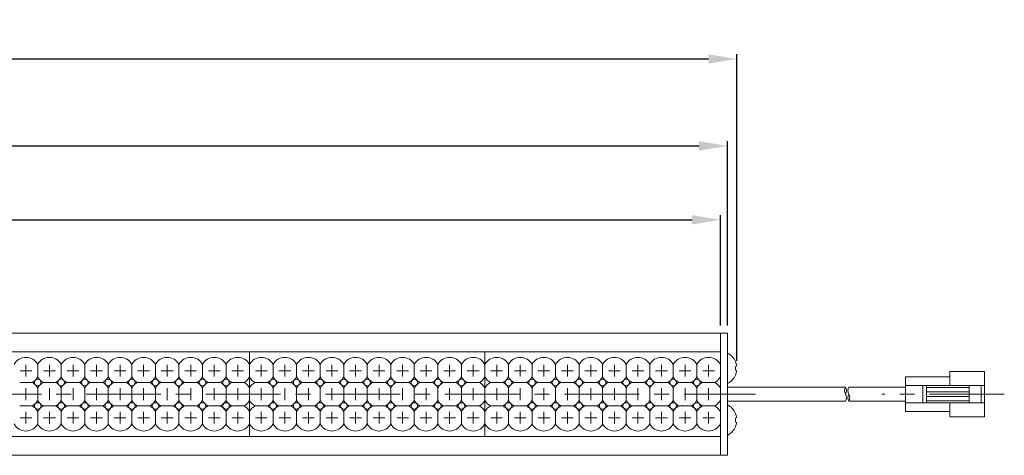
# Model space of a CAD drawing. Header units: millimetres. Extents: x -201 to 202, y 143 to 428.
# Tile 7 of 14: x 0 to 105, y 288 to 334. Entities that reach past the tile are written whole.
import ezdxf

# ---------------------------------------------------------------- set-up
doc = ezdxf.new("R2010")
doc.units = ezdxf.units.MM
doc.header["$LTSCALE"] = 0.25
doc.linetypes.add('CENTER', pattern=[50.8, 31.75, -6.35, 6.35, -6.35])
for name, color, linetype, lineweight in [('BASE', 7, 'Continuous', 20), ('CABLE', 7, 'Continuous', 20), ('CENTER', 1, 'CENTER', 9), ('DIMENSION', 6, 'Continuous', 9), ('LED LENS', 7, 'Continuous', 20), ('MXB8146', 7, 'Continuous', 20), ('SIDE PLATE', 7, 'Continuous', 20)]:
    doc.layers.add(name, color=color, linetype=linetype, lineweight=lineweight)
doc.styles.add('VS Standard', font='msgothic.ttc', dxfattribs={"height": 3})
doc.dimstyles.new('VS Standard x0.5', dxfattribs={"dimtxt": 3, "dimasz": 3, "dimexe": 0.5, "dimexo": 0.8, "dimgap": 0.5, "dimtad": 3, "dimlfac": 2, "dimrnd": 0.0001, "dimzin": 9, "dimdsep": 46, "dimtxsty": 'VS Standard', "dimcen": 0, "dimaunit": 1, "dimadec": 0, "dimazin": 2, "dimtfac": 1, "dimtmove": 0, "dimatfit": 3, "dimfxl": 1, "dimtolj": 1, "dimtzin": 0, "dimarcsym": 0})

# ---------------------------------------------------------------- blocks, each defined once
blk = doc.blocks.new('*D168')
at = {"layer": 'Defpoints', "color": 0}
for p in [(74.67, 313.19), (-125.33, 301.14), (74.67, 301.14)]:
    blk.add_point(p, dxfattribs=at)
at = {"layer": 'DIMENSION', "color": 0, "lineweight": -2}
for p, q in [((-125.33, 301.94), (-125.33, 313.69)), ((-122.33, 313.19), (71.67, 313.19)), ((74.67, 301.94), (74.67, 313.69))]:
    blk.add_line(p, q, dxfattribs=at)
at = {"layer": 'DIMENSION', "color": 0}
for points in [[(-122.33, 313.69), (-122.33, 312.69), (-125.33, 313.19)], [(71.67, 312.69), (71.67, 313.69), (74.67, 313.19)]]:
    blk.add_solid(points, dxfattribs=at)
at = {"layer": 'DIMENSION', "color": 0, "insert": (-25.33, 315.19), "char_height": 3, "attachment_point": 5, "style": 'VS Standard'}
blk.add_mtext('\\A1;400', dxfattribs=at)
blk = doc.blocks.new('*D169')
at = {"layer": 'Defpoints', "color": 0}
for p in [(75.42, 321.04), (-126.08, 301.14), (75.42, 301.14)]:
    blk.add_point(p, dxfattribs=at)
at = {"layer": 'DIMENSION', "color": 0, "lineweight": -2}
for p, q in [((-126.08, 301.94), (-126.08, 321.54)), ((-123.08, 321.04), (72.42, 321.04)), ((75.42, 301.94), (75.42, 321.54))]:
    blk.add_line(p, q, dxfattribs=at)
at = {"layer": 'DIMENSION', "color": 0}
for points in [[(-123.08, 321.54), (-123.08, 320.54), (-126.08, 321.04)], [(72.42, 320.54), (72.42, 321.54), (75.42, 321.04)]]:
    blk.add_solid(points, dxfattribs=at)
at = {"layer": 'DIMENSION', "color": 0, "insert": (-25.33, 323.05), "char_height": 3, "attachment_point": 5, "style": 'VS Standard'}
blk.add_mtext('\\A1;403', dxfattribs=at)
blk = doc.blocks.new('*D170')
at = {"layer": 'Defpoints', "color": 0}
for p in [(76.42, 330.29), (-127.08, 297.51), (76.42, 297.39)]:
    blk.add_point(p, dxfattribs=at)
at = {"layer": 'DIMENSION', "color": 0, "lineweight": -2}
for p, q in [((-127.08, 298.31), (-127.08, 330.79)), ((76.42, 298.19), (76.42, 330.79)), ((-124.08, 330.29), (73.42, 330.29))]:
    blk.add_line(p, q, dxfattribs=at)
at = {"layer": 'DIMENSION', "color": 0}
for points in [[(-124.08, 330.79), (-124.08, 329.79), (-127.08, 330.29)], [(73.42, 329.79), (73.42, 330.79), (76.42, 330.29)]]:
    blk.add_solid(points, dxfattribs=at)
at = {"layer": 'DIMENSION', "color": 0, "insert": (-25.33, 332.54), "char_height": 3, "attachment_point": 5, "style": 'VS Standard'}
blk.add_mtext('\\A1;\\A1;(407)', dxfattribs=at)

msp = doc.modelspace()

# ---------------------------------------------------------------- linework, layer by layer
at = {"layer": 'BASE'}
for p, q in [((-125.3284, 301.1402), (74.6716, 301.1402)), ((74.6716, 301.1402), (74.6716, 288.1402)), ((74.6716, 299.1402), (-125.3284, 299.1402)), ((-125.3284, 290.1402), (74.6716, 290.1402)), ((74.6716, 288.1402), (-125.3284, 288.1402))]:
    msp.add_line(p, q, dxfattribs=at)
at = {"layer": 'CABLE'}
for p, q in [((99.0266, 297.0715), (102.7115, 297.0715)), ((99.0266, 295.5745), (99.0266, 297.0715)), ((102.7115, 292.2351), (102.7115, 297.0715)), ((94.3284, 292.8108), (94.3284, 296.4957)), ((94.3284, 296.4957), (99.0266, 296.4957)), ((87.9656, 295.3902), (75.4216, 295.3902)), ((88.3177, 295.3902), (94.3284, 295.3902)), ((94.3284, 295.5745), (102.7115, 295.5745)), ((94.3284, 295.3902), (94.3284, 293.8902)), ((96.1602, 293.732), (96.1602, 295.5745)), ((96.5705, 293.732), (96.5705, 295.5745)), ((96.5705, 295.361), (101.0887, 295.361)), ((96.5705, 294.9012), (101.0887, 294.9012)), ((101.0887, 293.732), (101.0887, 295.5745)), ((102.3737, 293.732), (102.3737, 295.5745)), ((87.9657, 293.8902), (75.4216, 293.8902)), ((88.3177, 293.8902), (94.3284, 293.8902)), ((96.5705, 294.4053), (101.0887, 294.4053)), ((96.5705, 293.9455), (101.0887, 293.9455)), ((94.3284, 293.732), (102.7115, 293.732)), ((94.3284, 292.8108), (99.0266, 292.8108)), ((99.0266, 292.2351), (99.0266, 293.732)), ((99.0266, 292.2351), (102.7115, 292.2351))]:
    msp.add_line(p, q, dxfattribs=at)
for centre, radius, start, end in [((88.5987, 295.0218), 0.7325, 149.796415, 210.203585), ((87.3327, 295.0218), 0.7325, 329.796415, 30.203585), ((88.9508, 295.0218), 0.7325, 149.796415, 210.203585), ((87.2844, 294.2718), 0.7808, 330.752118, 29.247882), ((88.999, 294.2718), 0.7808, 150.752128, 209.247872), ((87.6403, 294.2718), 0.7774, 330.611691, 29.388309)]:
    msp.add_arc(centre, radius, start, end, dxfattribs=at)
at = {"layer": 'CENTER', "ltscale": 0.3}
for p, q in [((0.2966, 297.1402), (1.5466, 297.1402)), ((0.9216, 297.7652), (0.9216, 296.5152)), ((2.7966, 297.1402), (4.0466, 297.1402)), ((3.4216, 297.7652), (3.4216, 296.5152)), ((5.2966, 297.1402), (6.5466, 297.1402)), ((5.9216, 297.7652), (5.9216, 296.5152)), ((7.7966, 297.1402), (9.0466, 297.1402)), ((8.4216, 297.7652), (8.4216, 296.5152)), ((10.2966, 297.1402), (11.5466, 297.1402)), ((10.9216, 297.7652), (10.9216, 296.5152)), ((12.7966, 297.1402), (14.0466, 297.1402)), ((13.4216, 297.7652), (13.4216, 296.5152)), ((15.2966, 297.1402), (16.5466, 297.1402)), ((15.9216, 297.7652), (15.9216, 296.5152)), ((17.7966, 297.1402), (19.0466, 297.1402)), ((18.4216, 297.7652), (18.4216, 296.5152)), ((20.2966, 297.1402), (21.5466, 297.1402)), ((20.9216, 297.7652), (20.9216, 296.5152)), ((22.7966, 297.1402), (24.0466, 297.1402)), ((23.4216, 297.7652), (23.4216, 296.5152)), ((25.2966, 297.1402), (26.5466, 297.1402)), ((25.9216, 297.7652), (25.9216, 296.5152)), ((27.7966, 297.1402), (29.0466, 297.1402)), ((28.4216, 297.7652), (28.4216, 296.5152)), ((30.2966, 297.1402), (31.5466, 297.1402)), ((30.9216, 297.7652), (30.9216, 296.5152)), ((32.7966, 297.1402), (34.0466, 297.1402)), ((33.4216, 297.7652), (33.4216, 296.5152)), ((35.2966, 297.1402), (36.5466, 297.1402)), ((35.9216, 297.7652), (35.9216, 296.5152)), ((37.7966, 297.1402), (39.0466, 297.1402)), ((38.4216, 297.7652), (38.4216, 296.5152)), ((40.2966, 297.1402), (41.5466, 297.1402)), ((40.9216, 297.7652), (40.9216, 296.5152)), ((42.7966, 297.1402), (44.0466, 297.1402)), ((43.4216, 297.7652), (43.4216, 296.5152)), ((45.2966, 297.1402), (46.5466, 297.1402)), ((45.9216, 297.7652), (45.9216, 296.5152)), ((47.7966, 297.1402), (49.0466, 297.1402)), ((48.4216, 297.7652), (48.4216, 296.5152)), ((50.2966, 297.1402), (51.5466, 297.1402)), ((50.9216, 297.7652), (50.9216, 296.5152)), ((52.7966, 297.1402), (54.0466, 297.1402)), ((53.4216, 297.7652), (53.4216, 296.5152)), ((55.2966, 297.1402), (56.5466, 297.1402)), ((55.9216, 297.7652), (55.9216, 296.5152)), ((57.7966, 297.1402), (59.0466, 297.1402)), ((58.4216, 297.7652), (58.4216, 296.5152)), ((60.2966, 297.1402), (61.5466, 297.1402)), ((60.9216, 297.7652), (60.9216, 296.5152)), ((62.7966, 297.1402), (64.0466, 297.1402)), ((63.4216, 297.7652), (63.4216, 296.5152)), ((65.2966, 297.1402), (66.5466, 297.1402)), ((65.9216, 297.7652), (65.9216, 296.5152)), ((67.7966, 297.1402), (69.0466, 297.1402)), ((68.4216, 297.7652), (68.4216, 296.5152)), ((70.2966, 297.1402), (71.5466, 297.1402)), ((70.9216, 297.7652), (70.9216, 296.5152)), ((72.7966, 297.1402), (74.0466, 297.1402)), ((73.4216, 297.7652), (73.4216, 296.5152)), ((0.9216, 295.2652), (0.9216, 294.0152)), ((3.4216, 295.2652), (3.4216, 294.0152)), ((5.9216, 295.2652), (5.9216, 294.0152)), ((8.4216, 295.2652), (8.4216, 294.0152)), ((10.9216, 295.2652), (10.9216, 294.0152)), ((13.4216, 295.2652), (13.4216, 294.0152)), ((15.9216, 295.2652), (15.9216, 294.0152)), ((18.4216, 295.2652), (18.4216, 294.0152)), ((20.9216, 295.2652), (20.9216, 294.0152)), ((23.4216, 295.2652), (23.4216, 294.0152)), ((25.9216, 295.2652), (25.9216, 294.0152)), ((28.4216, 295.2652), (28.4216, 294.0152)), ((30.9216, 295.2652), (30.9216, 294.0152)), ((33.4216, 295.2652), (33.4216, 294.0152)), ((35.9216, 295.2652), (35.9216, 294.0152)), ((38.4216, 295.2652), (38.4216, 294.0152)), ((40.9216, 295.2652), (40.9216, 294.0152)), ((43.4216, 295.2652), (43.4216, 294.0152)), ((45.9216, 295.2652), (45.9216, 294.0152)), ((48.4216, 295.2652), (48.4216, 294.0152)), ((50.9216, 295.2652), (50.9216, 294.0152)), ((53.4216, 295.2652), (53.4216, 294.0152)), ((55.9216, 295.2652), (55.9216, 294.0152)), ((58.4216, 295.2652), (58.4216, 294.0152)), ((60.9216, 295.2652), (60.9216, 294.0152)), ((63.4216, 295.2652), (63.4216, 294.0152)), ((65.9216, 295.2652), (65.9216, 294.0152)), ((68.4216, 295.2652), (68.4216, 294.0152)), ((70.9216, 295.2652), (70.9216, 294.0152)), ((73.4216, 295.2652), (73.4216, 294.0152)), ((0.2966, 292.1402), (1.5466, 292.1402)), ((0.9216, 292.7652), (0.9216, 291.5152)), ((2.7966, 292.1402), (4.0466, 292.1402)), ((3.4216, 292.7652), (3.4216, 291.5152)), ((5.2966, 292.1402), (6.5466, 292.1402)), ((5.9216, 292.7652), (5.9216, 291.5152)), ((7.7966, 292.1402), (9.0466, 292.1402)), ((8.4216, 292.7652), (8.4216, 291.5152)), ((10.2966, 292.1402), (11.5466, 292.1402)), ((10.9216, 292.7652), (10.9216, 291.5152)), ((12.7966, 292.1402), (14.0466, 292.1402)), ((13.4216, 292.7652), (13.4216, 291.5152)), ((15.2966, 292.1402), (16.5466, 292.1402)), ((15.9216, 292.7652), (15.9216, 291.5152)), ((17.7966, 292.1402), (19.0466, 292.1402)), ((18.4216, 292.7652), (18.4216, 291.5152)), ((20.2966, 292.1402), (21.5466, 292.1402)), ((20.9216, 292.7652), (20.9216, 291.5152)), ((22.7966, 292.1402), (24.0466, 292.1402)), ((23.4216, 292.7652), (23.4216, 291.5152)), ((25.2966, 292.1402), (26.5466, 292.1402)), ((25.9216, 292.7652), (25.9216, 291.5152)), ((27.7966, 292.1402), (29.0466, 292.1402)), ((28.4216, 292.7652), (28.4216, 291.5152)), ((30.2966, 292.1402), (31.5466, 292.1402)), ((30.9216, 292.7652), (30.9216, 291.5152)), ((32.7966, 292.1402), (34.0466, 292.1402)), ((33.4216, 292.7652), (33.4216, 291.5152)), ((35.2966, 292.1402), (36.5466, 292.1402)), ((35.9216, 292.7652), (35.9216, 291.5152)), ((37.7966, 292.1402), (39.0466, 292.1402)), ((38.4216, 292.7652), (38.4216, 291.5152)), ((40.2966, 292.1402), (41.5466, 292.1402)), ((40.9216, 292.7652), (40.9216, 291.5152)), ((42.7966, 292.1402), (44.0466, 292.1402)), ((43.4216, 292.7652), (43.4216, 291.5152)), ((45.2966, 292.1402), (46.5466, 292.1402)), ((45.9216, 292.7652), (45.9216, 291.5152)), ((47.7966, 292.1402), (49.0466, 292.1402)), ((48.4216, 292.7652), (48.4216, 291.5152)), ((50.2966, 292.1402), (51.5466, 292.1402)), ((50.9216, 292.7652), (50.9216, 291.5152)), ((52.7966, 292.1402), (54.0466, 292.1402)), ((53.4216, 292.7652), (53.4216, 291.5152)), ((55.2966, 292.1402), (56.5466, 292.1402)), ((55.9216, 292.7652), (55.9216, 291.5152)), ((57.7966, 292.1402), (59.0466, 292.1402)), ((58.4216, 292.7652), (58.4216, 291.5152)), ((60.2966, 292.1402), (61.5466, 292.1402)), ((60.9216, 292.7652), (60.9216, 291.5152)), ((62.7966, 292.1402), (64.0466, 292.1402)), ((63.4216, 292.7652), (63.4216, 291.5152)), ((65.2966, 292.1402), (66.5466, 292.1402)), ((65.9216, 292.7652), (65.9216, 291.5152)), ((67.7966, 292.1402), (69.0466, 292.1402)), ((68.4216, 292.7652), (68.4216, 291.5152)), ((70.2966, 292.1402), (71.5466, 292.1402)), ((70.9216, 292.7652), (70.9216, 291.5152)), ((72.7966, 292.1402), (74.0466, 292.1402)), ((73.4216, 292.7652), (73.4216, 291.5152))]:
    msp.add_line(p, q, dxfattribs=at)
at = {"layer": 'CENTER'}
for p, q in [((-81.5784, 294.6402), (78.4216, 294.6402)), ((104.8284, 294.6533), (91.8284, 294.6533))]:
    msp.add_line(p, q, dxfattribs=at)
at = {"layer": 'LED LENS'}
for p, q in [((24.6716, 299.1402), (-0.3284, 299.1402)), ((24.6716, 297.8017), (24.6716, 299.1402)), ((24.6716, 299.1402), (24.6716, 297.8017)), ((49.6716, 299.1402), (24.6716, 299.1402)), ((24.6716, 299.1402), (24.6716, 297.8017)), ((49.6716, 297.8017), (49.6716, 299.1402)), ((49.6716, 299.1402), (49.6716, 297.8017)), ((74.6716, 299.1402), (49.6716, 299.1402)), ((49.6716, 299.1402), (49.6716, 297.8017)), ((74.6716, 297.8017), (74.6716, 299.1402)), ((74.6716, 299.1402), (74.6716, 297.8017)), ((2.1716, 297.8017), (2.1716, 297.1402)), ((2.1716, 297.1402), (2.1716, 296.4788)), ((4.6716, 297.8017), (4.6716, 297.1402)), ((4.6716, 297.1402), (4.6716, 296.4788)), ((7.1716, 297.8017), (7.1716, 297.1402)), ((7.1716, 297.1402), (7.1716, 296.4788)), ((9.6716, 297.8017), (9.6716, 297.1402)), ((9.6716, 297.1402), (9.6716, 296.4788)), ((12.1716, 297.8017), (12.1716, 297.1402)), ((12.1716, 297.1402), (12.1716, 296.4788)), ((14.6716, 297.8017), (14.6716, 297.1402)), ((14.6716, 297.1402), (14.6716, 296.4788)), ((17.1716, 297.8017), (17.1716, 297.1402)), ((17.1716, 297.1402), (17.1716, 296.4788)), ((19.6716, 297.8017), (19.6716, 297.1402)), ((19.6716, 297.1402), (19.6716, 296.4788)), ((22.1716, 297.8017), (22.1716, 297.1402)), ((22.1716, 297.1402), (22.1716, 296.4788)), ((24.6716, 297.8017), (24.6716, 297.1402)), ((24.6716, 296.4788), (24.6716, 297.8017)), ((24.6716, 296.4788), (24.6716, 297.8017)), ((24.6716, 297.1402), (24.6716, 296.4788)), ((27.1716, 297.8017), (27.1716, 297.1402)), ((27.1716, 297.1402), (27.1716, 296.4788)), ((29.6716, 297.8017), (29.6716, 297.1402)), ((29.6716, 297.1402), (29.6716, 296.4788)), ((32.1716, 297.8017), (32.1716, 297.1402)), ((32.1716, 297.1402), (32.1716, 296.4788)), ((34.6716, 297.8017), (34.6716, 297.1402)), ((34.6716, 297.1402), (34.6716, 296.4788)), ((37.1716, 297.8017), (37.1716, 297.1402)), ((37.1716, 297.1402), (37.1716, 296.4788)), ((39.6716, 297.8017), (39.6716, 297.1402)), ((39.6716, 297.1402), (39.6716, 296.4788)), ((42.1716, 297.8017), (42.1716, 297.1402)), ((42.1716, 297.1402), (42.1716, 296.4788)), ((44.6716, 297.8017), (44.6716, 297.1402)), ((44.6716, 297.1402), (44.6716, 296.4788)), ((47.1716, 297.8017), (47.1716, 297.1402)), ((47.1716, 297.1402), (47.1716, 296.4788)), ((49.6716, 297.8017), (49.6716, 297.1402)), ((49.6716, 296.4788), (49.6716, 297.8017)), ((49.6716, 296.4788), (49.6716, 297.8017)), ((49.6716, 297.1402), (49.6716, 296.4788)), ((52.1716, 297.8017), (52.1716, 297.1402)), ((52.1716, 297.1402), (52.1716, 296.4788)), ((54.6716, 297.8017), (54.6716, 297.1402)), ((54.6716, 297.1402), (54.6716, 296.4788)), ((57.1716, 297.8017), (57.1716, 297.1402)), ((57.1716, 297.1402), (57.1716, 296.4788)), ((59.6716, 297.8017), (59.6716, 297.1402)), ((59.6716, 297.1402), (59.6716, 296.4788)), ((62.1716, 297.8017), (62.1716, 297.1402)), ((62.1716, 297.1402), (62.1716, 296.4788)), ((64.6716, 297.8017), (64.6716, 297.1402)), ((64.6716, 297.1402), (64.6716, 296.4788)), ((67.1716, 297.8017), (67.1716, 297.1402)), ((67.1716, 297.1402), (67.1716, 296.4788)), ((69.6716, 297.8017), (69.6716, 297.1402)), ((69.6716, 297.1402), (69.6716, 296.4788)), ((72.1716, 297.8017), (72.1716, 297.1402)), ((72.1716, 297.1402), (72.1716, 296.4788)), ((74.6716, 297.8017), (74.6716, 297.1402)), ((74.6716, 296.4788), (74.6716, 297.8017)), ((74.6716, 297.1402), (74.6716, 296.4788)), ((24.6716, 295.3017), (24.6716, 296.4788)), ((24.6716, 296.4788), (24.6716, 295.3017)), ((24.6716, 296.4788), (24.6716, 295.3017)), ((49.6716, 295.3017), (49.6716, 296.4788)), ((49.6716, 296.4788), (49.6716, 295.3017)), ((49.6716, 296.4788), (49.6716, 295.3017)), ((74.6716, 295.3017), (74.6716, 296.4788)), ((74.6716, 296.4788), (74.6716, 295.3017)), ((0.2602, 295.8902), (1.5831, 295.8902)), ((2.1716, 295.3017), (2.1716, 294.6402)), ((2.7602, 295.8902), (4.0831, 295.8902)), ((4.6716, 295.3017), (4.6716, 294.6402)), ((5.2602, 295.8902), (6.5831, 295.8902)), ((7.1716, 295.3017), (7.1716, 294.6402)), ((7.7602, 295.8902), (9.0831, 295.8902)), ((9.6716, 295.3017), (9.6716, 294.6402)), ((10.2602, 295.8902), (11.5831, 295.8902)), ((12.1716, 295.3017), (12.1716, 294.6402)), ((12.7602, 295.8902), (14.0831, 295.8902)), ((14.6716, 295.3017), (14.6716, 294.6402)), ((15.2602, 295.8902), (16.5831, 295.8902)), ((17.1716, 295.3017), (17.1716, 294.6402)), ((17.7602, 295.8902), (19.0831, 295.8902)), ((19.6716, 295.3017), (19.6716, 294.6402)), ((20.2602, 295.8902), (21.5831, 295.8902)), ((22.1716, 295.3017), (22.1716, 294.6402)), ((22.7602, 295.8902), (24.0831, 295.8902)), ((24.6716, 295.3017), (24.6716, 294.6402)), ((24.6716, 293.9788), (24.6716, 295.3017)), ((24.6716, 293.9788), (24.6716, 295.3017)), ((25.2602, 295.8902), (26.5831, 295.8902)), ((27.1716, 295.3017), (27.1716, 294.6402)), ((27.7602, 295.8902), (29.0831, 295.8902)), ((29.6716, 295.3017), (29.6716, 294.6402)), ((30.2602, 295.8902), (31.5831, 295.8902)), ((32.1716, 295.3017), (32.1716, 294.6402)), ((32.7602, 295.8902), (34.0831, 295.8902)), ((34.6716, 295.3017), (34.6716, 294.6402)), ((35.2602, 295.8902), (36.5831, 295.8902)), ((37.1716, 295.3017), (37.1716, 294.6402)), ((37.7602, 295.8902), (39.0831, 295.8902)), ((39.6716, 295.3017), (39.6716, 294.6402)), ((40.2602, 295.8902), (41.5831, 295.8902)), ((42.1716, 295.3017), (42.1716, 294.6402)), ((42.7602, 295.8902), (44.0831, 295.8902)), ((44.6716, 295.3017), (44.6716, 294.6402)), ((45.2602, 295.8902), (46.5831, 295.8902)), ((47.1716, 295.3017), (47.1716, 294.6402)), ((47.7602, 295.8902), (49.0831, 295.8902)), ((49.6716, 295.3017), (49.6716, 294.6402)), ((49.6716, 293.9788), (49.6716, 295.3017)), ((49.6716, 293.9788), (49.6716, 295.3017)), ((50.2602, 295.8902), (51.5831, 295.8902)), ((52.1716, 295.3017), (52.1716, 294.6402)), ((52.7602, 295.8902), (54.0831, 295.8902)), ((54.6716, 295.3017), (54.6716, 294.6402)), ((55.2602, 295.8902), (56.5831, 295.8902)), ((57.1716, 295.3017), (57.1716, 294.6402)), ((57.7602, 295.8902), (59.0831, 295.8902)), ((59.6716, 295.3017), (59.6716, 294.6402)), ((60.2602, 295.8902), (61.5831, 295.8902)), ((62.1716, 295.3017), (62.1716, 294.6402)), ((62.7602, 295.8902), (64.0831, 295.8902)), ((64.6716, 295.3017), (64.6716, 294.6402)), ((65.2602, 295.8902), (66.5831, 295.8902)), ((67.1716, 295.3017), (67.1716, 294.6402)), ((67.7602, 295.8902), (69.0831, 295.8902)), ((69.6716, 295.3017), (69.6716, 294.6402)), ((70.2602, 295.8902), (71.5831, 295.8902)), ((72.1716, 295.3017), (72.1716, 294.6402)), ((72.7602, 295.8902), (74.0831, 295.8902)), ((74.6716, 295.3017), (74.6716, 294.6402)), ((74.6716, 293.9788), (74.6716, 295.3017)), ((2.1716, 294.6402), (2.1716, 293.9788)), ((4.6716, 294.6402), (4.6716, 293.9788)), ((7.1716, 294.6402), (7.1716, 293.9788)), ((9.6716, 294.6402), (9.6716, 293.9788)), ((12.1716, 294.6402), (12.1716, 293.9788)), ((14.6716, 294.6402), (14.6716, 293.9788)), ((17.1716, 294.6402), (17.1716, 293.9788)), ((19.6716, 294.6402), (19.6716, 293.9788)), ((22.1716, 294.6402), (22.1716, 293.9788)), ((24.6716, 294.6402), (24.6716, 293.9788)), ((24.6716, 292.8017), (24.6716, 293.9788)), ((24.6716, 293.9788), (24.6716, 292.8017)), ((24.6716, 293.9788), (24.6716, 292.8017)), ((27.1716, 294.6402), (27.1716, 293.9788)), ((29.6716, 294.6402), (29.6716, 293.9788)), ((32.1716, 294.6402), (32.1716, 293.9788)), ((34.6716, 294.6402), (34.6716, 293.9788)), ((37.1716, 294.6402), (37.1716, 293.9788)), ((39.6716, 294.6402), (39.6716, 293.9788)), ((42.1716, 294.6402), (42.1716, 293.9788)), ((44.6716, 294.6402), (44.6716, 293.9788)), ((47.1716, 294.6402), (47.1716, 293.9788)), ((49.6716, 294.6402), (49.6716, 293.9788)), ((49.6716, 292.8017), (49.6716, 293.9788)), ((49.6716, 293.9788), (49.6716, 292.8017)), ((49.6716, 293.9788), (49.6716, 292.8017)), ((52.1716, 294.6402), (52.1716, 293.9788)), ((54.6716, 294.6402), (54.6716, 293.9788)), ((57.1716, 294.6402), (57.1716, 293.9788)), ((59.6716, 294.6402), (59.6716, 293.9788)), ((62.1716, 294.6402), (62.1716, 293.9788)), ((64.6716, 294.6402), (64.6716, 293.9788)), ((67.1716, 294.6402), (67.1716, 293.9788)), ((69.6716, 294.6402), (69.6716, 293.9788)), ((72.1716, 294.6402), (72.1716, 293.9788)), ((74.6716, 294.6402), (74.6716, 293.9788)), ((74.6716, 292.8017), (74.6716, 293.9788)), ((74.6716, 293.9788), (74.6716, 292.8017)), ((1.5831, 293.3902), (0.2602, 293.3902)), ((2.1716, 292.1402), (2.1716, 292.8017)), ((2.7602, 293.3902), (4.0831, 293.3902)), ((4.6716, 292.8017), (4.6716, 292.1402)), ((5.2602, 293.3902), (6.5831, 293.3902)), ((7.1716, 292.8017), (7.1716, 292.1402)), ((7.7602, 293.3902), (9.0831, 293.3902)), ((9.6716, 292.8017), (9.6716, 292.1402)), ((10.2602, 293.3902), (11.5831, 293.3902)), ((12.1716, 292.8017), (12.1716, 292.1402)), ((12.7602, 293.3902), (14.0831, 293.3902)), ((14.6716, 292.8017), (14.6716, 292.1402)), ((15.2602, 293.3902), (16.5831, 293.3902)), ((17.1716, 292.8017), (17.1716, 292.1402)), ((17.7602, 293.3902), (19.0831, 293.3902)), ((19.6716, 292.8017), (19.6716, 292.1402)), ((20.2602, 293.3902), (21.5831, 293.3902)), ((22.1716, 292.8017), (22.1716, 292.1402)), ((22.7602, 293.3902), (24.0831, 293.3902)), ((24.6716, 292.8017), (24.6716, 292.1402)), ((24.6716, 291.4788), (24.6716, 292.8017)), ((24.6716, 291.4788), (24.6716, 292.8017)), ((26.5831, 293.3902), (25.2602, 293.3902)), ((27.1716, 292.1402), (27.1716, 292.8017)), ((27.7602, 293.3902), (29.0831, 293.3902)), ((29.6716, 292.8017), (29.6716, 292.1402)), ((30.2602, 293.3902), (31.5831, 293.3902)), ((32.1716, 292.8017), (32.1716, 292.1402)), ((32.7602, 293.3902), (34.0831, 293.3902)), ((34.6716, 292.8017), (34.6716, 292.1402)), ((35.2602, 293.3902), (36.5831, 293.3902)), ((37.1716, 292.8017), (37.1716, 292.1402)), ((37.7602, 293.3902), (39.0831, 293.3902)), ((39.6716, 292.8017), (39.6716, 292.1402)), ((40.2602, 293.3902), (41.5831, 293.3902)), ((42.1716, 292.8017), (42.1716, 292.1402)), ((42.7602, 293.3902), (44.0831, 293.3902)), ((44.6716, 292.8017), (44.6716, 292.1402)), ((45.2602, 293.3902), (46.5831, 293.3902)), ((47.1716, 292.8017), (47.1716, 292.1402)), ((47.7602, 293.3902), (49.0831, 293.3902)), ((49.6716, 292.8017), (49.6716, 292.1402)), ((49.6716, 291.4788), (49.6716, 292.8017)), ((49.6716, 291.4788), (49.6716, 292.8017)), ((51.5831, 293.3902), (50.2602, 293.3902)), ((52.1716, 292.1402), (52.1716, 292.8017)), ((52.7602, 293.3902), (54.0831, 293.3902)), ((54.6716, 292.8017), (54.6716, 292.1402)), ((55.2602, 293.3902), (56.5831, 293.3902)), ((57.1716, 292.8017), (57.1716, 292.1402)), ((57.7602, 293.3902), (59.0831, 293.3902)), ((59.6716, 292.8017), (59.6716, 292.1402)), ((60.2602, 293.3902), (61.5831, 293.3902)), ((62.1716, 292.8017), (62.1716, 292.1402)), ((62.7602, 293.3902), (64.0831, 293.3902)), ((64.6716, 292.8017), (64.6716, 292.1402)), ((65.2602, 293.3902), (66.5831, 293.3902)), ((67.1716, 292.8017), (67.1716, 292.1402)), ((67.7602, 293.3902), (69.0831, 293.3902)), ((69.6716, 292.8017), (69.6716, 292.1402)), ((70.2602, 293.3902), (71.5831, 293.3902)), ((72.1716, 292.8017), (72.1716, 292.1402)), ((72.7602, 293.3902), (74.0831, 293.3902)), ((74.6716, 292.8017), (74.6716, 292.1402)), ((74.6716, 291.4788), (74.6716, 292.8017)), ((2.1716, 291.4788), (2.1716, 292.1402)), ((4.6716, 292.1402), (4.6716, 291.4788)), ((7.1716, 292.1402), (7.1716, 291.4788)), ((9.6716, 292.1402), (9.6716, 291.4788)), ((12.1716, 292.1402), (12.1716, 291.4788)), ((14.6716, 292.1402), (14.6716, 291.4788)), ((17.1716, 292.1402), (17.1716, 291.4788)), ((19.6716, 292.1402), (19.6716, 291.4788)), ((22.1716, 292.1402), (22.1716, 291.4788)), ((24.6716, 292.1402), (24.6716, 291.4788)), ((27.1716, 291.4788), (27.1716, 292.1402)), ((29.6716, 292.1402), (29.6716, 291.4788)), ((32.1716, 292.1402), (32.1716, 291.4788)), ((34.6716, 292.1402), (34.6716, 291.4788)), ((37.1716, 292.1402), (37.1716, 291.4788)), ((39.6716, 292.1402), (39.6716, 291.4788)), ((42.1716, 292.1402), (42.1716, 291.4788)), ((44.6716, 292.1402), (44.6716, 291.4788)), ((47.1716, 292.1402), (47.1716, 291.4788)), ((49.6716, 292.1402), (49.6716, 291.4788)), ((52.1716, 291.4788), (52.1716, 292.1402)), ((54.6716, 292.1402), (54.6716, 291.4788)), ((57.1716, 292.1402), (57.1716, 291.4788)), ((59.6716, 292.1402), (59.6716, 291.4788)), ((62.1716, 292.1402), (62.1716, 291.4788)), ((64.6716, 292.1402), (64.6716, 291.4788)), ((67.1716, 292.1402), (67.1716, 291.4788)), ((69.6716, 292.1402), (69.6716, 291.4788)), ((72.1716, 292.1402), (72.1716, 291.4788)), ((74.6716, 292.1402), (74.6716, 291.4788)), ((24.6716, 290.1402), (24.6716, 291.4788)), ((24.6716, 291.4788), (24.6716, 290.1402)), ((24.6716, 291.4788), (24.6716, 290.1402)), ((49.6716, 290.1402), (49.6716, 291.4788)), ((49.6716, 291.4788), (49.6716, 290.1402)), ((49.6716, 291.4788), (49.6716, 290.1402)), ((74.6716, 290.1402), (74.6716, 291.4788)), ((74.6716, 291.4788), (74.6716, 290.1402)), ((-0.3284, 290.1402), (24.6716, 290.1402)), ((24.6716, 290.1402), (49.6716, 290.1402)), ((49.6716, 290.1402), (74.6716, 290.1402))]:
    msp.add_line(p, q, dxfattribs=at)
for centre in [(2.1716, 295.8902), (4.6716, 295.8902), (7.1716, 295.8902), (9.6716, 295.8902), (12.1716, 295.8902), (14.6716, 295.8902), (17.1716, 295.8902), (19.6716, 295.8902), (22.1716, 295.8902), (27.1716, 295.8902), (29.6716, 295.8902), (32.1716, 295.8902), (34.6716, 295.8902), (37.1716, 295.8902), (39.6716, 295.8902), (42.1716, 295.8902), (44.6716, 295.8902), (47.1716, 295.8902), (52.1716, 295.8902), (54.6716, 295.8902), (57.1716, 295.8902), (59.6716, 295.8902), (62.1716, 295.8902), (64.6716, 295.8902), (67.1716, 295.8902), (69.6716, 295.8902), (72.1716, 295.8902), (2.1716, 293.3902), (4.6716, 293.3902), (7.1716, 293.3902), (9.6716, 293.3902), (12.1716, 293.3902), (14.6716, 293.3902), (17.1716, 293.3902), (19.6716, 293.3902), (22.1716, 293.3902), (27.1716, 293.3902), (29.6716, 293.3902), (32.1716, 293.3902), (34.6716, 293.3902), (37.1716, 293.3902), (39.6716, 293.3902), (42.1716, 293.3902), (44.6716, 293.3902), (47.1716, 293.3902), (52.1716, 293.3902), (54.6716, 293.3902), (57.1716, 293.3902), (59.6716, 293.3902), (62.1716, 293.3902), (64.6716, 293.3902), (67.1716, 293.3902), (69.6716, 293.3902), (72.1716, 293.3902)]:
    msp.add_circle(centre, 0.35, dxfattribs=at)
for centre, start, end in [((0.9216, 297.1402), 27.885567, 152.114433), ((3.4216, 297.1402), 27.885567, 152.114433), ((5.9216, 297.1402), 27.885567, 152.114433), ((8.4216, 297.1402), 27.885567, 152.114433), ((10.9216, 297.1402), 27.885567, 152.114433), ((13.4216, 297.1402), 27.885567, 152.114433), ((15.9216, 297.1402), 27.885567, 152.114433), ((18.4216, 297.1402), 27.885567, 152.114433), ((20.9216, 297.1402), 27.885567, 152.114433), ((23.4216, 297.1402), 27.885567, 152.114433), ((25.9216, 297.1402), 27.885567, 152.114433), ((28.4216, 297.1402), 27.885567, 152.114433), ((30.9216, 297.1402), 27.885567, 152.114433), ((33.4216, 297.1402), 27.885567, 152.114433), ((35.9216, 297.1402), 27.885567, 152.114433), ((38.4216, 297.1402), 27.885567, 152.114433), ((40.9216, 297.1402), 27.885567, 152.114433), ((43.4216, 297.1402), 27.885567, 152.114433), ((45.9216, 297.1402), 27.885567, 152.114433), ((48.4216, 297.1402), 27.885567, 152.114433), ((50.9216, 297.1402), 27.885567, 152.114433), ((53.4216, 297.1402), 27.885567, 152.114433), ((55.9216, 297.1402), 27.885567, 152.114433), ((58.4216, 297.1402), 27.885567, 152.114433), ((60.9216, 297.1402), 27.885567, 152.114433), ((63.4216, 297.1402), 27.885567, 152.114433), ((65.9216, 297.1402), 27.885567, 152.114433), ((68.4216, 297.1402), 27.885567, 152.114433), ((70.9216, 297.1402), 27.885567, 152.114433), ((73.4216, 297.1402), 27.885567, 152.114433), ((0.9216, 297.1402), 297.885567, 315), ((0.9216, 297.1402), 315, 332.114433), ((3.4216, 297.1402), 207.885567, 225), ((3.4216, 297.1402), 225, 242.114433), ((3.4216, 297.1402), 297.885567, 315), ((3.4216, 297.1402), 315, 332.114433), ((5.9216, 297.1402), 207.885567, 225), ((5.9216, 297.1402), 225, 242.114433), ((5.9216, 297.1402), 297.885567, 315), ((5.9216, 297.1402), 315, 332.114433), ((8.4216, 297.1402), 207.885567, 225), ((8.4216, 297.1402), 225, 242.114433), ((8.4216, 297.1402), 297.885567, 315), ((8.4216, 297.1402), 315, 332.114433), ((10.9216, 297.1402), 207.885567, 225), ((10.9216, 297.1402), 225, 242.114433), ((10.9216, 297.1402), 297.885567, 315), ((10.9216, 297.1402), 315, 332.114433), ((13.4216, 297.1402), 207.885567, 225), ((13.4216, 297.1402), 225, 242.114433), ((13.4216, 297.1402), 297.885567, 315), ((13.4216, 297.1402), 315, 332.114433), ((15.9216, 297.1402), 207.885567, 225), ((15.9216, 297.1402), 225, 242.114433), ((15.9216, 297.1402), 297.885567, 315), ((15.9216, 297.1402), 315, 332.114433), ((18.4216, 297.1402), 207.885567, 225), ((18.4216, 297.1402), 225, 242.114433), ((18.4216, 297.1402), 297.885567, 315), ((18.4216, 297.1402), 315, 332.114433), ((20.9216, 297.1402), 207.885567, 225), ((20.9216, 297.1402), 225, 242.114433), ((20.9216, 297.1402), 297.885567, 315), ((20.9216, 297.1402), 315, 332.114433), ((23.4216, 297.1402), 207.885567, 225), ((23.4216, 297.1402), 225, 242.114433), ((23.4216, 297.1402), 297.885567, 332.114433), ((25.9216, 297.1402), 207.885567, 242.114433), ((25.9216, 297.1402), 297.885567, 315), ((25.9216, 297.1402), 315, 332.114433), ((28.4216, 297.1402), 207.885567, 225), ((28.4216, 297.1402), 225, 242.114433), ((28.4216, 297.1402), 297.885567, 315), ((28.4216, 297.1402), 315, 332.114433), ((30.9216, 297.1402), 207.885567, 225), ((30.9216, 297.1402), 225, 242.114433), ((30.9216, 297.1402), 297.885567, 315), ((30.9216, 297.1402), 315, 332.114433), ((33.4216, 297.1402), 207.885567, 225), ((33.4216, 297.1402), 225, 242.114433), ((33.4216, 297.1402), 297.885567, 315), ((33.4216, 297.1402), 315, 332.114433), ((35.9216, 297.1402), 207.885567, 225), ((35.9216, 297.1402), 225, 242.114433), ((35.9216, 297.1402), 297.885567, 315), ((35.9216, 297.1402), 315, 332.114433), ((38.4216, 297.1402), 207.885567, 225), ((38.4216, 297.1402), 225, 242.114433), ((38.4216, 297.1402), 297.885567, 315), ((38.4216, 297.1402), 315, 332.114433), ((40.9216, 297.1402), 207.885567, 225), ((40.9216, 297.1402), 225, 242.114433), ((40.9216, 297.1402), 297.885567, 315), ((40.9216, 297.1402), 315, 332.114433), ((43.4216, 297.1402), 207.885567, 225), ((43.4216, 297.1402), 225, 242.114433), ((43.4216, 297.1402), 297.885567, 315), ((43.4216, 297.1402), 315, 332.114433), ((45.9216, 297.1402), 207.885567, 225), ((45.9216, 297.1402), 225, 242.114433), ((45.9216, 297.1402), 297.885567, 315), ((45.9216, 297.1402), 315, 332.114433), ((48.4216, 297.1402), 207.885567, 225), ((48.4216, 297.1402), 225, 242.114433), ((48.4216, 297.1402), 297.885567, 332.114433), ((50.9216, 297.1402), 207.885567, 242.114433), ((50.9216, 297.1402), 297.885567, 315), ((50.9216, 297.1402), 315, 332.114433), ((53.4216, 297.1402), 207.885567, 225), ((53.4216, 297.1402), 225, 242.114433), ((53.4216, 297.1402), 297.885567, 315), ((53.4216, 297.1402), 315, 332.114433), ((55.9216, 297.1402), 207.885567, 225), ((55.9216, 297.1402), 225, 242.114433), ((55.9216, 297.1402), 297.885567, 315), ((55.9216, 297.1402), 315, 332.114433), ((58.4216, 297.1402), 207.885567, 225), ((58.4216, 297.1402), 225, 242.114433), ((58.4216, 297.1402), 297.885567, 315), ((58.4216, 297.1402), 315, 332.114433), ((60.9216, 297.1402), 207.885567, 225), ((60.9216, 297.1402), 225, 242.114433), ((60.9216, 297.1402), 297.885567, 315), ((60.9216, 297.1402), 315, 332.114433), ((63.4216, 297.1402), 207.885567, 225), ((63.4216, 297.1402), 225, 242.114433), ((63.4216, 297.1402), 297.885567, 315), ((63.4216, 297.1402), 315, 332.114433), ((65.9216, 297.1402), 207.885567, 225), ((65.9216, 297.1402), 225, 242.114433), ((65.9216, 297.1402), 297.885567, 315), ((65.9216, 297.1402), 315, 332.114433), ((68.4216, 297.1402), 207.885567, 225), ((68.4216, 297.1402), 225, 242.114433), ((68.4216, 297.1402), 297.885567, 315), ((68.4216, 297.1402), 315, 332.114433), ((70.9216, 297.1402), 207.885567, 225), ((70.9216, 297.1402), 225, 242.114433), ((70.9216, 297.1402), 297.885567, 315), ((70.9216, 297.1402), 315, 332.114433), ((73.4216, 297.1402), 207.885567, 225), ((73.4216, 297.1402), 225, 242.114433), ((73.4216, 297.1402), 297.885567, 332.114433), ((0.9216, 294.6402), 45, 62.114433), ((0.9216, 294.6402), 27.885567, 45), ((3.4216, 294.6402), 135, 152.114433), ((3.4216, 294.6402), 117.885567, 135), ((3.4216, 294.6402), 45, 62.114433), ((3.4216, 294.6402), 27.885567, 45), ((5.9216, 294.6402), 135, 152.114433), ((5.9216, 294.6402), 117.885567, 135), ((5.9216, 294.6402), 45, 62.114433), ((5.9216, 294.6402), 27.885567, 45), ((8.4216, 294.6402), 135, 152.114433), ((8.4216, 294.6402), 117.885567, 135), ((8.4216, 294.6402), 45, 62.114433), ((8.4216, 294.6402), 27.885567, 45), ((10.9216, 294.6402), 135, 152.114433), ((10.9216, 294.6402), 117.885567, 135), ((10.9216, 294.6402), 45, 62.114433), ((10.9216, 294.6402), 27.885567, 45), ((13.4216, 294.6402), 135, 152.114433), ((13.4216, 294.6402), 117.885567, 135), ((13.4216, 294.6402), 45, 62.114433), ((13.4216, 294.6402), 27.885567, 45), ((15.9216, 294.6402), 135, 152.114433), ((15.9216, 294.6402), 117.885567, 135), ((15.9216, 294.6402), 45, 62.114433), ((15.9216, 294.6402), 27.885567, 45), ((18.4216, 294.6402), 135, 152.114433), ((18.4216, 294.6402), 117.885567, 135), ((18.4216, 294.6402), 45, 62.114433), ((18.4216, 294.6402), 27.885567, 45), ((20.9216, 294.6402), 135, 152.114433), ((20.9216, 294.6402), 117.885567, 135), ((20.9216, 294.6402), 45, 62.114433), ((20.9216, 294.6402), 27.885567, 45), ((23.4216, 294.6402), 135, 152.114433), ((23.4216, 294.6402), 117.885567, 135), ((23.4216, 294.6402), 27.885567, 62.114433), ((25.9216, 294.6402), 117.885567, 152.114433), ((25.9216, 294.6402), 45, 62.114433), ((25.9216, 294.6402), 27.885567, 45), ((28.4216, 294.6402), 135, 152.114433), ((28.4216, 294.6402), 117.885567, 135), ((28.4216, 294.6402), 45, 62.114433), ((28.4216, 294.6402), 27.885567, 45), ((30.9216, 294.6402), 135, 152.114433), ((30.9216, 294.6402), 117.885567, 135), ((30.9216, 294.6402), 45, 62.114433), ((30.9216, 294.6402), 27.885567, 45), ((33.4216, 294.6402), 135, 152.114433), ((33.4216, 294.6402), 117.885567, 135), ((33.4216, 294.6402), 45, 62.114433), ((33.4216, 294.6402), 27.885567, 45), ((35.9216, 294.6402), 135, 152.114433), ((35.9216, 294.6402), 117.885567, 135), ((35.9216, 294.6402), 45, 62.114433), ((35.9216, 294.6402), 27.885567, 45), ((38.4216, 294.6402), 135, 152.114433), ((38.4216, 294.6402), 117.885567, 135), ((38.4216, 294.6402), 45, 62.114433), ((38.4216, 294.6402), 27.885567, 45), ((40.9216, 294.6402), 135, 152.114433), ((40.9216, 294.6402), 117.885567, 135), ((40.9216, 294.6402), 45, 62.114433), ((40.9216, 294.6402), 27.885567, 45), ((43.4216, 294.6402), 135, 152.114433), ((43.4216, 294.6402), 117.885567, 135), ((43.4216, 294.6402), 45, 62.114433), ((43.4216, 294.6402), 27.885567, 45), ((45.9216, 294.6402), 135, 152.114433), ((45.9216, 294.6402), 117.885567, 135), ((45.9216, 294.6402), 45, 62.114433), ((45.9216, 294.6402), 27.885567, 45), ((48.4216, 294.6402), 135, 152.114433), ((48.4216, 294.6402), 117.885567, 135), ((48.4216, 294.6402), 27.885567, 62.114433), ((50.9216, 294.6402), 117.885567, 152.114433), ((50.9216, 294.6402), 45, 62.114433), ((50.9216, 294.6402), 27.885567, 45), ((53.4216, 294.6402), 135, 152.114433), ((53.4216, 294.6402), 117.885567, 135), ((53.4216, 294.6402), 45, 62.114433), ((53.4216, 294.6402), 27.885567, 45), ((55.9216, 294.6402), 135, 152.114433), ((55.9216, 294.6402), 117.885567, 135), ((55.9216, 294.6402), 45, 62.114433), ((55.9216, 294.6402), 27.885567, 45), ((58.4216, 294.6402), 135, 152.114433), ((58.4216, 294.6402), 117.885567, 135), ((58.4216, 294.6402), 45, 62.114433), ((58.4216, 294.6402), 27.885567, 45), ((60.9216, 294.6402), 135, 152.114433), ((60.9216, 294.6402), 117.885567, 135), ((60.9216, 294.6402), 45, 62.114433), ((60.9216, 294.6402), 27.885567, 45), ((63.4216, 294.6402), 135, 152.114433), ((63.4216, 294.6402), 117.885567, 135), ((63.4216, 294.6402), 45, 62.114433), ((63.4216, 294.6402), 27.885567, 45), ((65.9216, 294.6402), 135, 152.114433), ((65.9216, 294.6402), 117.885567, 135), ((65.9216, 294.6402), 45, 62.114433), ((65.9216, 294.6402), 27.885567, 45), ((68.4216, 294.6402), 135, 152.114433), ((68.4216, 294.6402), 117.885567, 135), ((68.4216, 294.6402), 45, 62.114433), ((68.4216, 294.6402), 27.885567, 45), ((70.9216, 294.6402), 135, 152.114433), ((70.9216, 294.6402), 117.885567, 135), ((70.9216, 294.6402), 45, 62.114433), ((70.9216, 294.6402), 27.885567, 45), ((73.4216, 294.6402), 135, 152.114433), ((73.4216, 294.6402), 117.885567, 135), ((73.4216, 294.6402), 27.885567, 62.114433), ((0.9216, 294.6402), 315, 332.114433), ((3.4216, 294.6402), 207.885567, 225), ((3.4216, 294.6402), 315, 332.114433), ((5.9216, 294.6402), 207.885567, 225), ((5.9216, 294.6402), 315, 332.114433), ((8.4216, 294.6402), 207.885567, 225), ((8.4216, 294.6402), 315, 332.114433), ((10.9216, 294.6402), 207.885567, 225), ((10.9216, 294.6402), 315, 332.114433), ((13.4216, 294.6402), 207.885567, 225), ((13.4216, 294.6402), 315, 332.114433), ((15.9216, 294.6402), 207.885567, 225), ((15.9216, 294.6402), 315, 332.114433), ((18.4216, 294.6402), 207.885567, 225), ((18.4216, 294.6402), 315, 332.114433), ((20.9216, 294.6402), 207.885567, 225), ((20.9216, 294.6402), 315, 332.114433), ((23.4216, 294.6402), 207.885567, 225), ((23.4216, 294.6402), 297.885567, 332.114433), ((25.9216, 294.6402), 207.885567, 242.114433), ((25.9216, 294.6402), 315, 332.114433), ((28.4216, 294.6402), 207.885567, 225), ((28.4216, 294.6402), 315, 332.114433), ((30.9216, 294.6402), 207.885567, 225), ((30.9216, 294.6402), 315, 332.114433), ((33.4216, 294.6402), 207.885567, 225), ((33.4216, 294.6402), 315, 332.114433), ((35.9216, 294.6402), 207.885567, 225), ((35.9216, 294.6402), 315, 332.114433), ((38.4216, 294.6402), 207.885567, 225), ((38.4216, 294.6402), 315, 332.114433), ((40.9216, 294.6402), 207.885567, 225), ((40.9216, 294.6402), 315, 332.114433), ((43.4216, 294.6402), 207.885567, 225), ((43.4216, 294.6402), 315, 332.114433), ((45.9216, 294.6402), 207.885567, 225), ((45.9216, 294.6402), 315, 332.114433), ((48.4216, 294.6402), 207.885567, 225), ((48.4216, 294.6402), 297.885567, 332.114433), ((50.9216, 294.6402), 207.885567, 242.114433), ((50.9216, 294.6402), 315, 332.114433), ((53.4216, 294.6402), 207.885567, 225), ((53.4216, 294.6402), 315, 332.114433), ((55.9216, 294.6402), 207.885567, 225), ((55.9216, 294.6402), 315, 332.114433), ((58.4216, 294.6402), 207.885567, 225), ((58.4216, 294.6402), 315, 332.114433), ((60.9216, 294.6402), 207.885567, 225), ((60.9216, 294.6402), 315, 332.114433), ((63.4216, 294.6402), 207.885567, 225), ((63.4216, 294.6402), 315, 332.114433), ((65.9216, 294.6402), 207.885567, 225), ((65.9216, 294.6402), 315, 332.114433), ((68.4216, 294.6402), 207.885567, 225), ((68.4216, 294.6402), 315, 332.114433), ((70.9216, 294.6402), 207.885567, 225), ((70.9216, 294.6402), 315, 332.114433), ((73.4216, 294.6402), 207.885567, 225), ((73.4216, 294.6402), 297.885567, 332.114433), ((0.9216, 294.6402), 297.885567, 315), ((0.9216, 292.1402), 45, 62.114433), ((0.9216, 292.1402), 27.885567, 45), ((3.4216, 292.1402), 135, 152.114433), ((3.4216, 294.6402), 225, 242.114433), ((3.4216, 292.1402), 117.885567, 135), ((3.4216, 294.6402), 297.885567, 315), ((3.4216, 292.1402), 45, 62.114433), ((3.4216, 292.1402), 27.885567, 45), ((5.9216, 292.1402), 135, 152.114433), ((5.9216, 294.6402), 225, 242.114433), ((5.9216, 292.1402), 117.885567, 135), ((5.9216, 294.6402), 297.885567, 315), ((5.9216, 292.1402), 45, 62.114433), ((5.9216, 292.1402), 27.885567, 45), ((8.4216, 292.1402), 135, 152.114433), ((8.4216, 294.6402), 225, 242.114433), ((8.4216, 292.1402), 117.885567, 135), ((8.4216, 294.6402), 297.885567, 315), ((8.4216, 292.1402), 45, 62.114433), ((8.4216, 292.1402), 27.885567, 45), ((10.9216, 292.1402), 135, 152.114433), ((10.9216, 294.6402), 225, 242.114433), ((10.9216, 292.1402), 117.885567, 135), ((10.9216, 294.6402), 297.885567, 315), ((10.9216, 292.1402), 45, 62.114433), ((10.9216, 292.1402), 27.885567, 45), ((13.4216, 292.1402), 135, 152.114433), ((13.4216, 294.6402), 225, 242.114433), ((13.4216, 292.1402), 117.885567, 135), ((13.4216, 294.6402), 297.885567, 315), ((13.4216, 292.1402), 45, 62.114433), ((13.4216, 292.1402), 27.885567, 45), ((15.9216, 292.1402), 135, 152.114433), ((15.9216, 294.6402), 225, 242.114433), ((15.9216, 292.1402), 117.885567, 135), ((15.9216, 294.6402), 297.885567, 315), ((15.9216, 292.1402), 45, 62.114433), ((15.9216, 292.1402), 27.885567, 45), ((18.4216, 292.1402), 135, 152.114433), ((18.4216, 294.6402), 225, 242.114433), ((18.4216, 292.1402), 117.885567, 135), ((18.4216, 294.6402), 297.885567, 315), ((18.4216, 292.1402), 45, 62.114433), ((18.4216, 292.1402), 27.885567, 45), ((20.9216, 292.1402), 135, 152.114433), ((20.9216, 294.6402), 225, 242.114433), ((20.9216, 292.1402), 117.885567, 135), ((20.9216, 294.6402), 297.885567, 315), ((20.9216, 292.1402), 45, 62.114433), ((20.9216, 292.1402), 27.885567, 45), ((23.4216, 292.1402), 135, 152.114433), ((23.4216, 294.6402), 225, 242.114433), ((23.4216, 292.1402), 117.885567, 135), ((23.4216, 292.1402), 27.885567, 62.114433), ((25.9216, 292.1402), 117.885567, 152.114433), ((25.9216, 294.6402), 297.885567, 315), ((25.9216, 292.1402), 45, 62.114433), ((25.9216, 292.1402), 27.885567, 45), ((28.4216, 292.1402), 135, 152.114433), ((28.4216, 294.6402), 225, 242.114433), ((28.4216, 292.1402), 117.885567, 135), ((28.4216, 294.6402), 297.885567, 315), ((28.4216, 292.1402), 45, 62.114433), ((28.4216, 292.1402), 27.885567, 45), ((30.9216, 292.1402), 135, 152.114433), ((30.9216, 294.6402), 225, 242.114433), ((30.9216, 292.1402), 117.885567, 135), ((30.9216, 294.6402), 297.885567, 315), ((30.9216, 292.1402), 45, 62.114433), ((30.9216, 292.1402), 27.885567, 45), ((33.4216, 292.1402), 135, 152.114433), ((33.4216, 294.6402), 225, 242.114433), ((33.4216, 292.1402), 117.885567, 135), ((33.4216, 294.6402), 297.885567, 315), ((33.4216, 292.1402), 45, 62.114433), ((33.4216, 292.1402), 27.885567, 45), ((35.9216, 292.1402), 135, 152.114433), ((35.9216, 294.6402), 225, 242.114433), ((35.9216, 292.1402), 117.885567, 135), ((35.9216, 294.6402), 297.885567, 315), ((35.9216, 292.1402), 45, 62.114433), ((35.9216, 292.1402), 27.885567, 45), ((38.4216, 292.1402), 135, 152.114433), ((38.4216, 294.6402), 225, 242.114433), ((38.4216, 292.1402), 117.885567, 135), ((38.4216, 294.6402), 297.885567, 315), ((38.4216, 292.1402), 45, 62.114433), ((38.4216, 292.1402), 27.885567, 45), ((40.9216, 292.1402), 135, 152.114433), ((40.9216, 294.6402), 225, 242.114433), ((40.9216, 292.1402), 117.885567, 135), ((40.9216, 294.6402), 297.885567, 315), ((40.9216, 292.1402), 45, 62.114433), ((40.9216, 292.1402), 27.885567, 45), ((43.4216, 292.1402), 135, 152.114433), ((43.4216, 294.6402), 225, 242.114433), ((43.4216, 292.1402), 117.885567, 135), ((43.4216, 294.6402), 297.885567, 315), ((43.4216, 292.1402), 45, 62.114433), ((43.4216, 292.1402), 27.885567, 45), ((45.9216, 292.1402), 135, 152.114433), ((45.9216, 294.6402), 225, 242.114433), ((45.9216, 292.1402), 117.885567, 135), ((45.9216, 294.6402), 297.885567, 315), ((45.9216, 292.1402), 45, 62.114433), ((45.9216, 292.1402), 27.885567, 45), ((48.4216, 292.1402), 135, 152.114433), ((48.4216, 294.6402), 225, 242.114433), ((48.4216, 292.1402), 117.885567, 135), ((48.4216, 292.1402), 27.885567, 62.114433), ((50.9216, 292.1402), 117.885567, 152.114433), ((50.9216, 294.6402), 297.885567, 315), ((50.9216, 292.1402), 45, 62.114433), ((50.9216, 292.1402), 27.885567, 45), ((53.4216, 292.1402), 135, 152.114433), ((53.4216, 294.6402), 225, 242.114433), ((53.4216, 292.1402), 117.885567, 135), ((53.4216, 294.6402), 297.885567, 315), ((53.4216, 292.1402), 45, 62.114433), ((53.4216, 292.1402), 27.885567, 45), ((55.9216, 292.1402), 135, 152.114433), ((55.9216, 294.6402), 225, 242.114433), ((55.9216, 292.1402), 117.885567, 135), ((55.9216, 294.6402), 297.885567, 315), ((55.9216, 292.1402), 45, 62.114433), ((55.9216, 292.1402), 27.885567, 45), ((58.4216, 292.1402), 135, 152.114433), ((58.4216, 294.6402), 225, 242.114433), ((58.4216, 292.1402), 117.885567, 135), ((58.4216, 294.6402), 297.885567, 315), ((58.4216, 292.1402), 45, 62.114433), ((58.4216, 292.1402), 27.885567, 45), ((60.9216, 292.1402), 135, 152.114433), ((60.9216, 294.6402), 225, 242.114433), ((60.9216, 292.1402), 117.885567, 135), ((60.9216, 294.6402), 297.885567, 315), ((60.9216, 292.1402), 45, 62.114433), ((60.9216, 292.1402), 27.885567, 45), ((63.4216, 292.1402), 135, 152.114433), ((63.4216, 294.6402), 225, 242.114433), ((63.4216, 292.1402), 117.885567, 135), ((63.4216, 294.6402), 297.885567, 315), ((63.4216, 292.1402), 45, 62.114433), ((63.4216, 292.1402), 27.885567, 45), ((65.9216, 292.1402), 135, 152.114433), ((65.9216, 294.6402), 225, 242.114433), ((65.9216, 292.1402), 117.885567, 135), ((65.9216, 294.6402), 297.885567, 315), ((65.9216, 292.1402), 45, 62.114433), ((65.9216, 292.1402), 27.885567, 45), ((68.4216, 292.1402), 135, 152.114433), ((68.4216, 294.6402), 225, 242.114433), ((68.4216, 292.1402), 117.885567, 135), ((68.4216, 294.6402), 297.885567, 315), ((68.4216, 292.1402), 45, 62.114433), ((68.4216, 292.1402), 27.885567, 45), ((70.9216, 292.1402), 135, 152.114433), ((70.9216, 294.6402), 225, 242.114433), ((70.9216, 292.1402), 117.885567, 135), ((70.9216, 294.6402), 297.885567, 315), ((70.9216, 292.1402), 45, 62.114433), ((70.9216, 292.1402), 27.885567, 45), ((73.4216, 292.1402), 135, 152.114433), ((73.4216, 294.6402), 225, 242.114433), ((73.4216, 292.1402), 117.885567, 135), ((73.4216, 292.1402), 27.885567, 62.114433), ((0.9216, 292.1402), 207.885567, 332.114433), ((3.4216, 292.1402), 207.885567, 332.114433), ((5.9216, 292.1402), 207.885567, 332.114433), ((8.4216, 292.1402), 207.885567, 332.114433), ((10.9216, 292.1402), 207.885567, 332.114433), ((13.4216, 292.1402), 207.885567, 332.114433), ((15.9216, 292.1402), 207.885567, 332.114433), ((18.4216, 292.1402), 207.885567, 332.114433), ((20.9216, 292.1402), 207.885567, 332.114433), ((23.4216, 292.1402), 207.885567, 332.114433), ((25.9216, 292.1402), 207.885567, 332.114433), ((28.4216, 292.1402), 207.885567, 332.114433), ((30.9216, 292.1402), 207.885567, 332.114433), ((33.4216, 292.1402), 207.885567, 332.114433), ((35.9216, 292.1402), 207.885567, 332.114433), ((38.4216, 292.1402), 207.885567, 332.114433), ((40.9216, 292.1402), 207.885567, 332.114433), ((43.4216, 292.1402), 207.885567, 332.114433), ((45.9216, 292.1402), 207.885567, 332.114433), ((48.4216, 292.1402), 207.885567, 332.114433), ((50.9216, 292.1402), 207.885567, 332.114433), ((53.4216, 292.1402), 207.885567, 332.114433), ((55.9216, 292.1402), 207.885567, 332.114433), ((58.4216, 292.1402), 207.885567, 332.114433), ((60.9216, 292.1402), 207.885567, 332.114433), ((63.4216, 292.1402), 207.885567, 332.114433), ((65.9216, 292.1402), 207.885567, 332.114433), ((68.4216, 292.1402), 207.885567, 332.114433), ((70.9216, 292.1402), 207.885567, 332.114433), ((73.4216, 292.1402), 207.885567, 332.114433)]:
    msp.add_arc(centre, 1.4142, start, end, dxfattribs=at)
at = {"layer": 'MXB8146'}
for p, q in [((75.4216, 299.0152), (75.4216, 295.7652)), ((76.2653, 298.0984), (76.2769, 298.1015)), ((76.2653, 297.5984), (76.3894, 297.6316)), ((76.3894, 297.1489), (76.2653, 297.1821)), ((76.2769, 296.679), (76.2653, 296.6821)), ((75.4216, 290.2652), (75.4216, 293.5152)), ((76.2769, 292.6015), (76.2653, 292.5984)), ((76.3894, 292.1316), (76.2653, 292.0984)), ((76.2653, 291.6821), (76.3894, 291.6489)), ((76.2653, 291.1821), (76.2769, 291.179))]:
    msp.add_line(p, q, dxfattribs=at)
for centre, radius, start, end in [((74.6013, 297.3902), 1.8203, 22.999183, 63.215004), ((74.5491, 297.3924), 1.8557, 7.406516, 22.360753), ((74.4112, 297.3902), 1.8657, 353.595632, 6.404368), ((74.5491, 297.3881), 1.8557, 337.639247, 352.593484), ((74.6013, 297.3902), 1.8203, 296.784996, 337.000817), ((74.6013, 291.8902), 1.8203, 22.999183, 63.215004), ((74.5491, 291.8924), 1.8557, 7.406516, 22.360753), ((74.4112, 291.8902), 1.8657, 353.595632, 6.404368), ((74.6013, 291.8902), 1.8203, 296.784996, 337.000817), ((74.5491, 291.8881), 1.8557, 337.639247, 352.593484)]:
    msp.add_arc(centre, radius, start, end, dxfattribs=at)
at = {"layer": 'SIDE PLATE'}
msp.add_lwpolyline([(75.4216, 301.1402), (74.6716, 301.1402), (74.6716, 288.1402), (75.4216, 288.1402)], close=True, dxfattribs=at)

# ---------------------------------------------------------------- dimensions: what is measured, and where the dimension line sits
at = {"layer": 'DIMENSION'}
dim = msp.add_linear_dim(base=(76.4216, 330.2878), p1=(-127.0784, 297.5111), p2=(76.4216, 297.3902), text='\\A1;(<>)', dimstyle='VS Standard x0.5', dxfattribs=at)
dim.commit()
dim.dimension.update_dxf_attribs({"geometry": '*D170', "text_midpoint": (-25.3284, 330.2878), "dimtype": 160})
dim = msp.add_linear_dim(base=(75.4216, 321.0447), p1=(-126.0784, 301.1402), p2=(75.4216, 301.1402), dimstyle='VS Standard x0.5', dxfattribs=at)
dim.commit()
dim.dimension.update_dxf_attribs({"geometry": '*D169', "text_midpoint": (-25.3284, 323.0453)})
dim = msp.add_linear_dim(base=(74.6716, 313.1923), p1=(-125.3284, 301.1402), p2=(74.6716, 301.1402), dimstyle='VS Standard x0.5', dxfattribs=at)
dim.commit()
dim.dimension.update_dxf_attribs({"geometry": '*D168', "text_midpoint": (-25.3284, 313.1923), "dimtype": 160})

doc.saveas('drawing.dxf')
